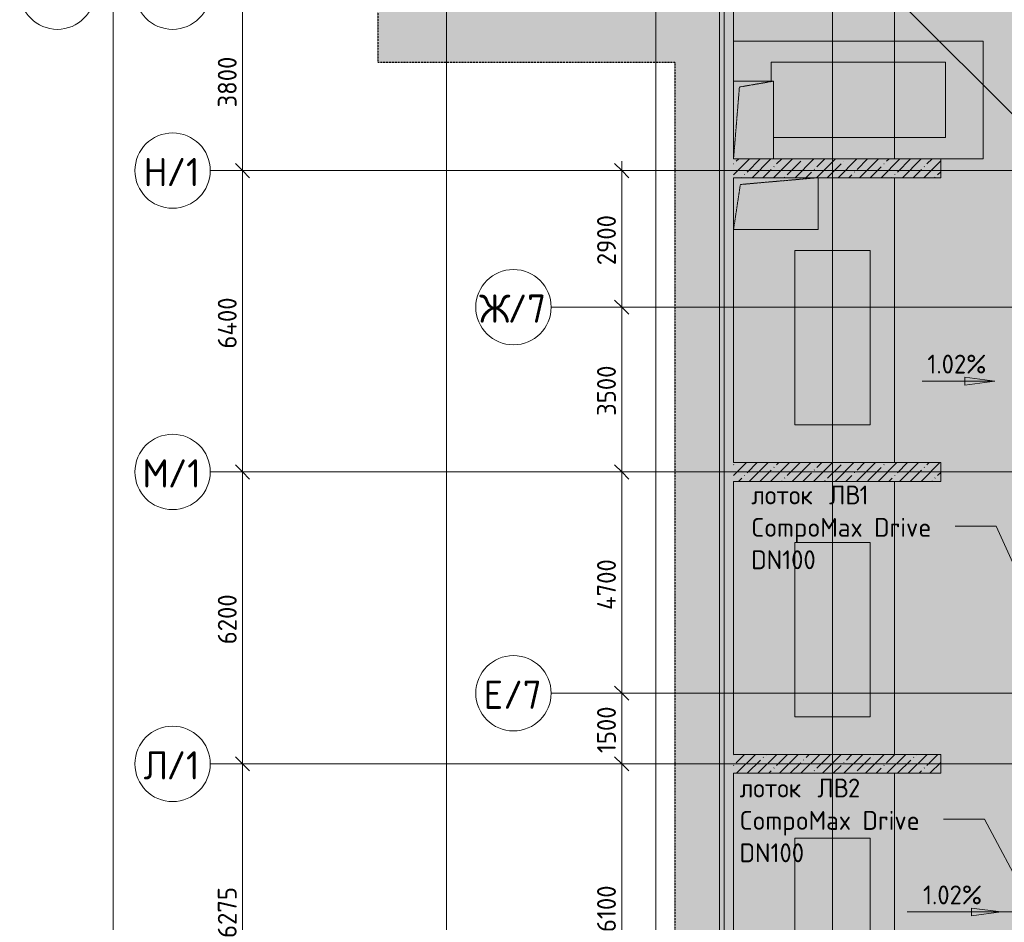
# Model space of a CAD drawing. Header units: millimetres. Extents: x -9064 to 167246, y -7619 to 134351.
# Tile 21 of 112: x -9064 to 11852, y 60936 to 80105. Entities that reach past the tile are written whole.
import ezdxf

# ---------------------------------------------------------------- set-up
doc = ezdxf.new("R2010")
doc.units = ezdxf.units.MM
for name, pattern in [('3_ Штрих_ 1 х 1 мм', [2, 1, -1]), ('3_ Штрих_ 5 х 3 мм', [8, 5, -3]), ('4_ Штрихпунктир_ 10 х 2 мм', [14, 10, -2, 0, -2]), ('4_ Штрихпунктир_ 15 х 2 мм', [19, 15, -2, 0, -2])]:
    doc.linetypes.add(name, pattern=pattern)
for name, color, linetype, lineweight in [('A-ANNO-DIMS', 7, 'Continuous', 5), ('A-ANNO-DIMS-200', 7, 'Continuous', 5), ('A-DETL', 7, 'Continuous', 15), ('A-DETL-GENF', 7, 'Continuous', 13), ('A-FLOR', 7, 'Continuous', 13), ('A-WALL', 7, 'Continuous', 13), ('A-WALL-PATT', 7, 'Continuous', 13), ('C-PRKG', 7, 'Continuous', 13), ('G-ANNO-DIMS', 7, 'Continuous', 5), ('G-ANNO-TEXT', 7, 'Continuous', 5), ('M-EQPM', 7, 'Continuous', 13), ('S-GRID', 7, 'Continuous', 5), ('S-GRID-IDEN', 7, 'Continuous', 5)]:
    doc.layers.add(name, color=color, linetype=linetype, lineweight=lineweight)
doc.styles.add('GOST Common_1', font='GOST_Common.ttf', dxfattribs={"height": 600})
doc.styles.add('GOST Common_2', font='GOST_Common.ttf', dxfattribs={"height": 400})
doc.dimstyles.new('2_мм', dxfattribs={"dimscale": 304.8, "dimtxt": 402.285999, "dimasz": 0.984252, "dimexe": 0.656168, "dimexo": 0.984252, "dimgap": 0, "dimtad": 1, "dimdec": 0, "dimdsep": 46, "dimtxsty": 'GOST Common_2', "dimblk1": 'OBLIQUE', "dimblk2": 'OBLIQUE', "dimsah": 1, "dimcen": 0.09, "dimdle": 0.656168, "dimadec": 5, "dimazin": 2, "dimtfac": 1, "dimtdec": 4, "dimtix": 1, "dimtmove": 0, "dimatfit": 3, "dimfxl": 1, "dimtvp": 1, "dimtolj": 1, "dimtzin": 0, "dimarcsym": 2})
pattern_1 = [(45, (0, 0), (-228.0985, 228.0985), []), (45, (228.1, 0), (-228.0985, 228.0985), [403.225, -80.645, 6.706, -73.939])]

# ---------------------------------------------------------------- blocks, each defined once
blk = doc.blocks.new('АР_Машиноместо - 4900x2400_М__5300х2500_-V64-Маркировочный план-схема -2 этажа на отм_-9_600')
at = {"layer": 'C-PRKG'}
for p, q in [((2500, 0), (0, 0)), ((0, 0), (0, -5300)), ((2500, 0), (2500, -900)), ((450, -800), (450, -4500)), ((450, -800), (2050, -800)), ((2050, -800), (2050, -4450)), ((450, -4500), (850, -4500))]:
    blk.add_line(p, q, dxfattribs=at)
blk = doc.blocks.new('АР_Машиноместо - 4900x2400_М__5300х2500_-V65-Маркировочный план-схема -2 этажа на отм_-9_600')
at = {"layer": 'C-PRKG'}
for p, q in [((450, -800), (450, -4500)), ((450, -800), (2050, -800)), ((2050, -800), (2050, -4500)), ((450, -4500), (2050, -4500))]:
    blk.add_line(p, q, dxfattribs=at)
blk = doc.blocks.new('АР_Канал вертикальный прямоугольный - ОВ-6392396-Маркировочный план-схема -2 этажа на отм_-9_600')
at = {"layer": 'A-DETL-GENF', "linetype": '3_ Штрих_ 1 х 1 мм'}
for p, q in [((425, 825), (-425, 825)), ((-425, 825), (-425, -825)), ((-425, -825), (-300, 700)), ((-300, 700), (425, 825)), ((425, -825), (425, 825)), ((-425, -825), (425, -825))]:
    blk.add_line(p, q, dxfattribs=at)
at = {"layer": 'M-EQPM'}
for p, q in [((-425, -825), (-425, 825)), ((-425, 825), (425, 825)), ((425, 825), (425, -825)), ((425, -825), (-425, -825))]:
    blk.add_line(p, q, dxfattribs=at)
blk = doc.blocks.new('АР_Канал вертикальный прямоугольный - ОВ-6392399-Маркировочный план-схема -2 этажа на отм_-9_600')
at = {"layer": 'A-DETL-GENF', "linetype": '3_ Штрих_ 1 х 1 мм'}
for p, q in [((900, 550), (-900, 550)), ((-900, 550), (-900, -550)), ((-755, 405), (900, 550)), ((900, -550), (900, 550)), ((-900, -550), (-755, 405)), ((-900, -550), (900, -550))]:
    blk.add_line(p, q, dxfattribs=at)
at = {"layer": 'M-EQPM'}
for p, q in [((-900, -550), (-900, 550)), ((-900, 550), (900, 550)), ((900, 550), (900, -550)), ((900, -550), (-900, -550))]:
    blk.add_line(p, q, dxfattribs=at)
blk = doc.blocks.new('Ось сетки - 8_0 мм-31302-Маркировочный план-схема -2 этажа на отм_-9_600')
at = {"layer": 'S-GRID-IDEN'}
blk.add_circle((0, 0), 4, dxfattribs=at)
blk = doc.blocks.new('DIMBLOCK100-Маркировочный план-схема -2 этажа на отм_-9_600')
at = {"layer": 'A-ANNO-DIMS-200', "lineweight": 25}
for p, q in [((-4332, 64300), (-4482, 64450)), ((-4332, 64300), (-4182, 64150)), ((-4332, 58025), (-4482, 58175)), ((-4332, 58025), (-4182, 57875))]:
    blk.add_line(p, q, dxfattribs=at)
at = {"layer": 'A-ANNO-DIMS-200'}
for p, q in [((-4244, 64300), (-4532, 64300)), ((-4332, 58025), (-4332, 64300)), ((-4332, 64300), (-4244, 64300)), ((-4244, 58025), (-4532, 58025)), ((-4332, 58025), (-4244, 58025))]:
    blk.add_line(p, q, dxfattribs=at)
at = {"layer": 'A-ANNO-DIMS-200', "color": 0, "insert": (-4855, 60603), "char_height": 400, "width": 1341.86, "attachment_point": 1, "rotation": 90, "line_spacing_factor": 1.022761, "style": 'GOST Common_2'}
blk.add_mtext('6275', dxfattribs=at)
blk = doc.blocks.new('_Oblique')
at = {"color": 0, "linetype": 'ByBlock', "lineweight": -2}
blk.add_line((-0.5, -0.5), (0.5, 0.5), dxfattribs=at)
blk = doc.blocks.new('DIMBLOCK101-Маркировочный план-схема -2 этажа на отм_-9_600')
at = {"layer": 'A-ANNO-DIMS-200'}
for p, q in [((-4244, 70500), (-4532, 70500)), ((-4332, 64300), (-4332, 70500)), ((-4332, 70500), (-4244, 70500)), ((-4244, 64300), (-4532, 64300)), ((-4332, 64300), (-4244, 64300))]:
    blk.add_line(p, q, dxfattribs=at)
at = {"layer": 'A-ANNO-DIMS-200', "lineweight": 25}
for p, q in [((-4332, 70500), (-4482, 70650)), ((-4332, 70500), (-4182, 70350)), ((-4332, 64300), (-4482, 64450)), ((-4332, 64300), (-4182, 64150))]:
    blk.add_line(p, q, dxfattribs=at)
at = {"layer": 'A-ANNO-DIMS-200', "color": 0, "insert": (-4855, 66841), "char_height": 400, "width": 1341.86, "attachment_point": 1, "rotation": 90, "line_spacing_factor": 1.022761, "style": 'GOST Common_2'}
blk.add_mtext('6200', dxfattribs=at)
blk = doc.blocks.new('DIMBLOCK102-Маркировочный план-схема -2 этажа на отм_-9_600')
at = {"layer": 'A-ANNO-DIMS-200', "lineweight": 25}
for p, q in [((-4332, 76900), (-4482, 77050)), ((-4332, 76900), (-4182, 76750)), ((-4332, 70500), (-4482, 70650)), ((-4332, 70500), (-4182, 70350))]:
    blk.add_line(p, q, dxfattribs=at)
at = {"layer": 'A-ANNO-DIMS-200'}
for p, q in [((-4244, 76900), (-4532, 76900)), ((-4332, 70500), (-4332, 76900)), ((-4332, 76900), (-4244, 76900)), ((-4244, 70500), (-4532, 70500)), ((-4332, 70500), (-4244, 70500))]:
    blk.add_line(p, q, dxfattribs=at)
at = {"layer": 'A-ANNO-DIMS-200', "color": 0, "insert": (-4855, 73120), "char_height": 400, "width": 1390.95, "attachment_point": 1, "rotation": 90, "line_spacing_factor": 1.022761, "style": 'GOST Common_2'}
blk.add_mtext('6400', dxfattribs=at)
blk = doc.blocks.new('DIMBLOCK103-Маркировочный план-схема -2 этажа на отм_-9_600')
at = {"layer": 'A-ANNO-DIMS-200', "lineweight": 25}
for p, q in [((-4332, 80700), (-4482, 80850)), ((-4332, 80700), (-4182, 80550)), ((-4332, 76900), (-4482, 77050)), ((-4332, 76900), (-4182, 76750))]:
    blk.add_line(p, q, dxfattribs=at)
at = {"layer": 'A-ANNO-DIMS-200'}
for p, q in [((-4244, 80700), (-4532, 80700)), ((-4332, 76900), (-4332, 80700)), ((-4332, 80700), (-4244, 80700)), ((-4244, 76900), (-4532, 76900)), ((-4332, 76900), (-4244, 76900))]:
    blk.add_line(p, q, dxfattribs=at)
at = {"layer": 'A-ANNO-DIMS-200', "color": 0, "insert": (-4855, 78241), "char_height": 400, "width": 1341.86, "attachment_point": 1, "rotation": 90, "line_spacing_factor": 1.022761, "style": 'GOST Common_2'}
blk.add_mtext('3800', dxfattribs=at)
blk = doc.blocks.new('DIMBLOCK118-Маркировочный план-схема -2 этажа на отм_-9_600')
at = {"layer": 'A-ANNO-DIMS-200', "lineweight": 25}
for p, q in [((3724, 64300), (3574, 64450)), ((3724, 64300), (3874, 64150)), ((3724, 58200), (3574, 58350)), ((3724, 58200), (3874, 58050))]:
    blk.add_line(p, q, dxfattribs=at)
at = {"layer": 'A-ANNO-DIMS-200'}
for p, q in [((3811, 64300), (3524, 64300)), ((3724, 58200), (3724, 64300)), ((3724, 64300), (3811, 64300)), ((3811, 58200), (3524, 58200)), ((3724, 58200), (3811, 58200))]:
    blk.add_line(p, q, dxfattribs=at)
at = {"layer": 'A-ANNO-DIMS-200', "color": 0, "insert": (3201, 60728), "char_height": 400, "width": 1251.86, "attachment_point": 1, "rotation": 90, "line_spacing_factor": 1.022761, "style": 'GOST Common_2'}
blk.add_mtext('6100', dxfattribs=at)
blk = doc.blocks.new('DIMBLOCK119-Маркировочный план-схема -2 этажа на отм_-9_600')
at = {"layer": 'A-ANNO-DIMS-200', "lineweight": 25}
for p, q in [((3724, 65800), (3574, 65950)), ((3724, 65800), (3874, 65650)), ((3724, 64300), (3574, 64450)), ((3724, 64300), (3874, 64150))]:
    blk.add_line(p, q, dxfattribs=at)
at = {"layer": 'A-ANNO-DIMS-200'}
for p, q in [((3811, 65800), (3524, 65800)), ((3724, 64300), (3724, 65800)), ((3724, 65800), (3811, 65800)), ((3811, 64300), (3524, 64300)), ((3724, 64300), (3811, 64300))]:
    blk.add_line(p, q, dxfattribs=at)
at = {"layer": 'A-ANNO-DIMS-200', "color": 0, "insert": (3201, 64528), "char_height": 400, "width": 1251.86, "attachment_point": 1, "rotation": 90, "line_spacing_factor": 1.022761, "style": 'GOST Common_2'}
blk.add_mtext('1500', dxfattribs=at)
blk = doc.blocks.new('DIMBLOCK120-Маркировочный план-схема -2 этажа на отм_-9_600')
at = {"layer": 'A-ANNO-DIMS-200'}
for p, q in [((3811, 70500), (3524, 70500)), ((3724, 65800), (3724, 70500)), ((3724, 70500), (3811, 70500)), ((3811, 65800), (3524, 65800)), ((3724, 65800), (3811, 65800))]:
    blk.add_line(p, q, dxfattribs=at)
at = {"layer": 'A-ANNO-DIMS-200', "lineweight": 25}
for p, q in [((3724, 70500), (3574, 70650)), ((3724, 70500), (3874, 70350)), ((3724, 65800), (3574, 65950)), ((3724, 65800), (3874, 65650))]:
    blk.add_line(p, q, dxfattribs=at)
at = {"layer": 'A-ANNO-DIMS-200', "color": 0, "insert": (3201, 67570), "char_height": 400, "width": 1390.95, "attachment_point": 1, "rotation": 90, "line_spacing_factor": 1.022761, "style": 'GOST Common_2'}
blk.add_mtext('4700', dxfattribs=at)
blk = doc.blocks.new('DIMBLOCK121-Маркировочный план-схема -2 этажа на отм_-9_600')
at = {"layer": 'A-ANNO-DIMS-200', "lineweight": 25}
for p, q in [((3724, 74000), (3574, 74150)), ((3724, 74000), (3874, 73850)), ((3724, 70500), (3574, 70650)), ((3724, 70500), (3874, 70350))]:
    blk.add_line(p, q, dxfattribs=at)
at = {"layer": 'A-ANNO-DIMS-200'}
for p, q in [((3811, 74000), (3524, 74000)), ((3724, 70500), (3724, 74000)), ((3724, 74000), (3811, 74000)), ((3811, 70500), (3524, 70500)), ((3724, 70500), (3811, 70500))]:
    blk.add_line(p, q, dxfattribs=at)
at = {"layer": 'A-ANNO-DIMS-200', "color": 0, "insert": (3201, 71691), "char_height": 400, "width": 1341.86, "attachment_point": 1, "rotation": 90, "line_spacing_factor": 1.022761, "style": 'GOST Common_2'}
blk.add_mtext('3500', dxfattribs=at)
blk = doc.blocks.new('DIMBLOCK122-Маркировочный план-схема -2 этажа на отм_-9_600')
at = {"layer": 'A-ANNO-DIMS-200', "lineweight": 25}
for p, q in [((3724, 76900), (3574, 77050)), ((3724, 76900), (3874, 76750)), ((3724, 74000), (3574, 74150)), ((3724, 74000), (3874, 73850))]:
    blk.add_line(p, q, dxfattribs=at)
at = {"layer": 'A-ANNO-DIMS-200'}
for p, q in [((3724, 74000), (3724, 77100)), ((3811, 76900), (3524, 76900)), ((3724, 76900), (3811, 76900)), ((3811, 74000), (3524, 74000)), ((3724, 74000), (3811, 74000))]:
    blk.add_line(p, q, dxfattribs=at)
at = {"layer": 'A-ANNO-DIMS-200', "color": 0, "insert": (3201, 74891), "char_height": 400, "width": 1341.86, "attachment_point": 1, "rotation": 90, "line_spacing_factor": 1.022761, "style": 'GOST Common_2'}
blk.add_mtext('2900', dxfattribs=at)
blk = doc.blocks.new('DIMBLOCK139-Маркировочный план-схема -2 этажа на отм_-9_600')
at = {"layer": 'A-ANNO-DIMS-200', "lineweight": 25}
for p, q in [((-7075, 80700), (-7225, 80850)), ((-7075, 80700), (-6925, 80550)), ((-7075, 33400), (-7225, 33550)), ((-7075, 33400), (-6925, 33250))]:
    blk.add_line(p, q, dxfattribs=at)
at = {"layer": 'A-ANNO-DIMS-200'}
for p, q in [((-6987, 80700), (-7275, 80700)), ((-7075, 33200), (-7075, 80700)), ((-7075, 80700), (-6987, 80700)), ((-6987, 33400), (-7275, 33400)), ((-7075, 33400), (-6987, 33400))]:
    blk.add_line(p, q, dxfattribs=at)
at = {"layer": 'A-ANNO-DIMS-200', "color": 0, "insert": (-7598, 56331), "char_height": 400, "width": 1726.42, "attachment_point": 1, "rotation": 90, "line_spacing_factor": 1.022761, "style": 'GOST Common_2'}
blk.add_mtext('47300', dxfattribs=at)

msp = doc.modelspace()

# ---------------------------------------------------------------- hatches: boundary and pattern name
at = {"layer": 'A-DETL-GENF', "true_color": 0xffffff}
h = msp.add_hatch(color=7, dxfattribs=at)
h.paths.add_polyline_path([(4850, 32200), (38582.9, 32200), (38582.9, 48000), (32600, 48000), (32600, 51450), (29550, 51450), (29550, 77950), (32600, 77950), (32600, 100300), (45250, 100300), (45250, 127956.4), (-1456, 127956.4), (-1456, 79200), (4850, 79200), (4850, 32650.6)])
h.paths.add_polyline_path([(37095.7, 36100), (37049.7, 36100), (37050, 36200), (37095.7, 36200), (37091.7, 36192.4), (37056.3, 36190.3), (37054.2, 36185.4), (37056.3, 36109.7), (37061.2, 36107.6), (37091.7, 36107.6)])
h.paths.add_polyline_path([(32810, 41829.6), (32802.2, 41834.1), (32800, 41874.6), (32794.7, 41876.8), (32700, 41874.6), (32697.8, 41869.3), (32697.8, 41834.1), (32690, 41829.6), (32690, 41881.6), (32810, 41881.6), (32810, 41850.5)])
h.paths.add_polyline_path([(19135, 41829.6), (19127.2, 41834.1), (19125, 41874.6), (19113.8, 41876.8), (19025, 41874.6), (19022.8, 41869.3), (19022.8, 41834.1), (19015, 41829.6), (19015, 41881.6), (19135, 41881.6), (19135, 41850.5)])
h.paths.add_polyline_path([(32724.5, 43925), (32694.7, 43925.1), (32694.7, 44025), (32739.5, 44022.7), (32736.7, 44017.4), (32701.3, 44015.3), (32699.2, 44010.4), (32701.3, 43934.7), (32706.2, 43932.6), (32736.7, 43932.6), (32740.7, 43925)])
h.paths.add_polyline_path([(12560, 46350), (12360, 46350), (12360, 77760), (12560, 77760), (12560, 61260), (24060, 61260), (24060, 61060.2), (12560, 61060.2), (12560, 50474.4)])
h.paths.add_polyline_path([(29750, 51650), (32600, 51650), (32600, 60850), (29750, 60850), (29750, 51700)])
h.paths.add_polyline_path([(30119, 61050), (32600, 61050), (32600, 77750), (29750, 77750), (29750, 61050), (30050, 61050)])
h.paths.add_polyline_path([(400, 81000), (400, 81000), (400, 81000)])
h.paths.add_polyline_path([(3160, 81204.6), (3152.2, 81209.1), (3150, 81249.6), (3144.7, 81251.8), (3050, 81249.6), (3047.8, 81244.3), (3047.8, 81209.1), (3040, 81204.6), (3040, 81256.6), (3160, 81256.6), (3160, 81225.5)])
h.paths.add_polyline_path([(4360, 81254.6), (4352.2, 81259.1), (4350, 81299.6), (4344.7, 81301.8), (4250, 81299.6), (4247.8, 81294.3), (4247.8, 81259.1), (4240, 81254.6), (4240, 81306.6), (4360, 81306.6), (4360, 81275.5)])
h.paths.add_polyline_path([(4250, 82290), (4248.4, 82290), (4250, 82410), (4300.4, 82410), (4295.9, 82402.2), (4255.4, 82400), (4253.2, 82394.7), (4255.4, 82300), (4260.7, 82297.8), (4295.9, 82297.8), (4300.4, 82290), (4251, 82290)])
h.paths.add_polyline_path([(30275, 84600), (21175, 84600), (21175, 84800), (30075, 84800), (30075, 96615), (30275, 96615), (30275, 84900)])
h.paths.add_polyline_path([(4254, 85390), (4248.4, 85390), (4250, 85510), (4300.4, 85510), (4295.9, 85502.2), (4255.4, 85500), (4253.2, 85494.7), (4255.4, 85400), (4260.7, 85397.8), (4295.9, 85397.8), (4300.4, 85390), (4255.4, 85390)])
h.paths.add_polyline_path([(43950, 102140), (1750, 102140), (1750, 102340), (43750, 102340), (43750, 118060), (1750, 118060), (1750, 118260), (43950, 118260), (43950, 102340)])
at = {"layer": 'A-WALL-PATT', "lineweight": 5}
h = msp.add_hatch(dxfattribs=at)
h.set_pattern_fill('FP_3', color=256, style=0, pattern_type=2)
h.set_pattern_definition(pattern_1)
h.paths.add_polyline_path([(5800, 41225), (6100, 41225), (6100, 81000), (5800, 81000), (5800, 41562.5)])
h = msp.add_hatch(dxfattribs=at)
h.set_pattern_fill('FP_3', color=256, style=0, pattern_type=2)
h.set_pattern_definition(pattern_1)
h.paths.add_polyline_path([(6950, 76750), (10500, 76750), (10500, 77150), (6100, 77150), (6100, 76750)])
h = msp.add_hatch(dxfattribs=at)
h.set_pattern_fill('FP_3', color=256, style=0, pattern_type=2)
h.set_pattern_definition(pattern_1)
h.paths.add_polyline_path([(6112.1, 70300), (10500, 70300), (10500, 70700), (6100, 70700), (6100, 70300)])
h = msp.add_hatch(dxfattribs=at)
h.set_pattern_fill('FP_3', color=256, style=0, pattern_type=2)
h.set_pattern_definition(pattern_1)
h.paths.add_polyline_path([(10443.9, 64100), (10500, 64100), (10500, 64500), (6100, 64500), (6100, 64100), (9520, 64100)])
at = {"layer": 'G-ANNO-DIMS'}
for points in [[(11650.2, 72427.7), (11015.2, 72511.3), (11015.2, 72344.1)], [(11786.8, 61154.7), (11151.8, 61238.3), (11151.8, 61071.1)]]:
    msp.add_hatch(color=256, dxfattribs=at).paths.add_polyline_path(points)

# ---------------------------------------------------------------- linework, layer by layer
at = {"layer": 'A-DETL', "linetype": '3_ Штрих_ 5 х 3 мм', "lineweight": 30}
for p, q in [((-1456, 127956.4), (-1456, 79200)), ((-1456, 79200), (4850, 79200)), ((4850, 79200), (4850, 32200))]:
    msp.add_line(p, q, dxfattribs=at)
at = {"layer": 'A-DETL', "linetype": '4_ Штрихпунктир_ 15 х 2 мм', "lineweight": 5}
msp.add_line((12060, 61160), (11660, 61160), dxfattribs=at)
at = {"layer": 'A-FLOR'}
for p, q in [((12360, 77760), (9520, 80600)), ((9520, 77150), (9520, 80600)), ((9520, 70700), (9520, 76750)), ((9520, 64500), (9520, 70300)), ((9520, 58225), (9520, 64100))]:
    msp.add_line(p, q, dxfattribs=at)
at = {"layer": 'A-WALL'}
for p, q in [((5800, 80600), (5800, 33300)), ((6100, 78800), (6100, 80600)), ((10500, 77150), (6950, 77150)), ((10500, 76750), (10500, 77150)), ((7900, 76750), (10500, 76750)), ((6100, 70700), (6100, 75650)), ((10500, 70700), (6100, 70700)), ((10500, 70300), (10500, 70700)), ((6100, 64500), (6100, 70300)), ((6100, 70300), (10500, 70300)), ((10500, 64500), (6100, 64500)), ((10500, 64100), (10500, 64500)), ((6100, 58225), (6100, 64100)), ((6100, 64100), (10500, 64100))]:
    msp.add_line(p, q, dxfattribs=at)
at = {"layer": 'G-ANNO-DIMS'}
for p, q in [((10107.8, 72427.7), (11650.2, 72427.7)), ((11650.2, 72427.7), (11015.2, 72511.3)), ((11015.2, 72511.3), (11015.2, 72344.1)), ((11015.2, 72344.1), (11650.2, 72427.7)), ((9786.8, 61154.7), (11786.8, 61154.7)), ((11786.8, 61154.7), (11151.8, 61238.3)), ((11151.8, 61238.3), (11151.8, 61071.1)), ((11151.8, 61071.1), (11786.8, 61154.7))]:
    msp.add_line(p, q, dxfattribs=at)
at = {"layer": 'G-ANNO-TEXT'}
for p, q in [((11676.4, 69347.7), (10804.4, 69347.7)), ((12420.5, 67707.6), (11676.4, 69347.7)), ((11429, 63124.1), (10557.1, 63124.1)), ((12446.9, 61218.8), (11429, 63124.1))]:
    msp.add_line(p, q, dxfattribs=at)
at = {"layer": 'S-GRID', "linetype": '4_ Штрихпунктир_ 10 х 2 мм'}
for p, q in [((0, -6019.4), (0, 132751)), ((8200, -6019.4), (8200, 132751)), ((8200, 29261), (8200, 129588.4)), ((5900, 29261), (5900, 100620.8)), ((4450, 29758.9), (4450, 98600)), ((35837.5, 76900), (-5015.3, 76900)), ((105537.6, 74000), (2225.1, 74000)), ((35837.5, 70500), (-5015.3, 70500)), ((106440.3, 65800), (2225.1, 65800)), ((35837.5, 64300), (-5015.3, 64300))]:
    msp.add_line(p, q, dxfattribs=at)

# ---------------------------------------------------------------- block references
at = {"layer": 'C-PRKG', "rotation": 269.9999999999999}
msp.add_blockref('АР_Машиноместо - 4900x2400_М__5300х2500_-V64-Маркировочный план-схема -2 этажа на отм_-9_600', (11400, 79650), dxfattribs=at)
at = {"layer": 'C-PRKG'}
for p in [(6950, 76000), (6950, 69800), (6950, 63525)]:
    msp.add_blockref('АР_Машиноместо - 4900x2400_М__5300х2500_-V65-Маркировочный план-схема -2 этажа на отм_-9_600', p, dxfattribs=at)
at = {"layer": 'M-EQPM'}
for name, p in [('АР_Канал вертикальный прямоугольный - ОВ-6392396-Маркировочный план-схема -2 этажа на отм_-9_600', (6525, 77975)), ('АР_Канал вертикальный прямоугольный - ОВ-6392399-Маркировочный план-схема -2 этажа на отм_-9_600', (7000, 76200))]:
    msp.add_blockref(name, p, dxfattribs=at)
at = {"layer": 'S-GRID-IDEN', "xscale": 199.9999999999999, "yscale": 199.9999999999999, "zscale": 199.9999999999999, "rotation": 89.99999999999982}
for p in [(-8263.6, 80700), (-5815.3, 80700), (-5815.3, 76900), (1425.1, 74000), (-5815.3, 70500), (1425.1, 65800), (-5815.3, 64300)]:
    msp.add_blockref('Ось сетки - 8_0 мм-31302-Маркировочный план-схема -2 этажа на отм_-9_600', p, dxfattribs=at)

# ---------------------------------------------------------------- texts
at = {"layer": 'G-ANNO-DIMS', "char_height": 400, "width": 1588.162, "attachment_point": 1, "line_spacing_factor": 1.022761, "style": 'GOST Common_2'}
for insert in [(10217.3, 72990.5), (10125.1, 61717.5)]:
    msp.add_mtext('1.02%', dxfattribs=dict(at, insert=insert))
at = {"layer": 'G-ANNO-TEXT', "char_height": 400, "attachment_point": 1, "style": 'GOST Common_2'}
for s, insert, width in [('лоток', (6475.4, 70210.9), 1827.848), ('\\fGOST Common|b0|i0|c204|p34|; ', (7983.6, 70210.9), 176.371), ('ЛВ', (8129.1, 70210.9), 785.654), ('\\fGOST Common|b0|i0|c204|p34|;1', (8777.3, 70210.9), 240.506), ('CompoMax Drive ', (6475.4, 69522.9), 4874.26), ('DN100', (6475.4, 68835), 1747.679), ('лоток', (6228.1, 63987.3), 1827.848), ('\\fGOST Common|b0|i0|c204|p34|; ', (7736.2, 63987.3), 176.371), ('ЛВ', (7881.7, 63987.3), 785.654), ('\\fGOST Common|b0|i0|c204|p34|;2', (8530, 63987.3), 352.743), ('CompoMax Drive ', (6228.1, 63299.4), 4874.26), ('DN100', (6228.1, 62611.4), 1747.679)]:
    msp.add_mtext(s, dxfattribs=dict(at, insert=insert, width=width))
at = {"layer": 'S-GRID-IDEN', "char_height": 600, "attachment_point": 1, "style": 'GOST Common_1'}
for s, insert, width in [('/1', (-5942.6, 77169.1), 897.89), ('\\fGOST Common|b0|i0|c204|p34|;Н', (-6432.1, 77169.1), 593.249), ('\\fGOST Common|b0|i0|c204|p34|;Ж', (696.3, 74269.1), 737.552), ('/7', (1304.8, 74269.1), 1026.16), ('\\fGOST Common|b0|i0|c204|p34|;М', (-6458.1, 70769.1), 657.384), ('/1', (-5915.7, 70769.1), 897.89), ('/7', (1211.6, 66069.1), 1026.16), ('\\fGOST Common|b0|i0|c204|p34|;Е', (788.3, 66069.1), 513.08), ('\\fGOST Common|b0|i0|c204|p34|;Л', (-6432.1, 64569.1), 593.249), ('/1', (-5942.6, 64569.1), 897.89)]:
    msp.add_mtext(s, dxfattribs=dict(at, insert=insert, width=width))

# ---------------------------------------------------------------- dimensions: what is measured, and where the dimension line sits
at = {"layer": 'A-ANNO-DIMS'}
for base, p1, p2, override, picture, middle in [((-7074.8, 80700), (-7286.9, 33400), (-7286.9, 80700), {"dimpost": '<>', "dimfxl": 47300}, 'DIMBLOCK139-Маркировочный план-схема -2 этажа на отм_-9_600', (-7274.8, 57050)), ((-4331.9, 80700), (-4544, 76900), (-4544, 80700), {"dimpost": '<>', "dimfxl": 3800}, 'DIMBLOCK103-Маркировочный план-схема -2 этажа на отм_-9_600', (-4531.9, 78800)), ((-4331.9, 76900), (-4544, 70500), (-4544, 76900), {"dimpost": '<>', "dimfxl": 6400}, 'DIMBLOCK102-Маркировочный план-схема -2 этажа на отм_-9_600', (-4531.9, 73700)), ((3723.6, 76900), (3511.5, 74000), (3511.5, 76900), {"dimpost": '<>', "dimfxl": 2900}, 'DIMBLOCK122-Маркировочный план-схема -2 этажа на отм_-9_600', (3523.6, 75450)), ((3723.6, 74000), (3511.5, 70500), (3511.5, 74000), {"dimpost": '<>', "dimfxl": 3500}, 'DIMBLOCK121-Маркировочный план-схема -2 этажа на отм_-9_600', (3523.6, 72250)), ((-4331.9, 70500), (-4544, 64300), (-4544, 70500), {"dimpost": '<>', "dimfxl": 6200}, 'DIMBLOCK101-Маркировочный план-схема -2 этажа на отм_-9_600', (-4531.9, 67400)), ((3723.6, 70500), (3511.5, 65800), (3511.5, 70500), {"dimpost": '<>', "dimfxl": 4700}, 'DIMBLOCK120-Маркировочный план-схема -2 этажа на отм_-9_600', (3523.6, 68150)), ((3723.6, 65800), (3511.5, 64300), (3511.5, 65800), {"dimpost": '<>', "dimfxl": 1500}, 'DIMBLOCK119-Маркировочный план-схема -2 этажа на отм_-9_600', (3523.6, 65050)), ((-4331.9, 64300), (-4544, 58025), (-4544, 64300), {"dimpost": '<>', "dimfxl": 6275}, 'DIMBLOCK100-Маркировочный план-схема -2 этажа на отм_-9_600', (-4531.9, 61162.5)), ((3723.6, 64300), (3511.5, 58200), (3511.5, 64300), {"dimpost": '<>', "dimfxl": 6100}, 'DIMBLOCK118-Маркировочный план-схема -2 этажа на отм_-9_600', (3523.6, 61250))]:
    dim = msp.add_linear_dim(base=base, p1=p1, p2=p2, angle=90, dimstyle='2_мм', override=override, dxfattribs=at)
    dim.commit()
    dim.dimension.update_dxf_attribs({"geometry": picture, "text_midpoint": middle})

doc.saveas('drawing.dxf')
